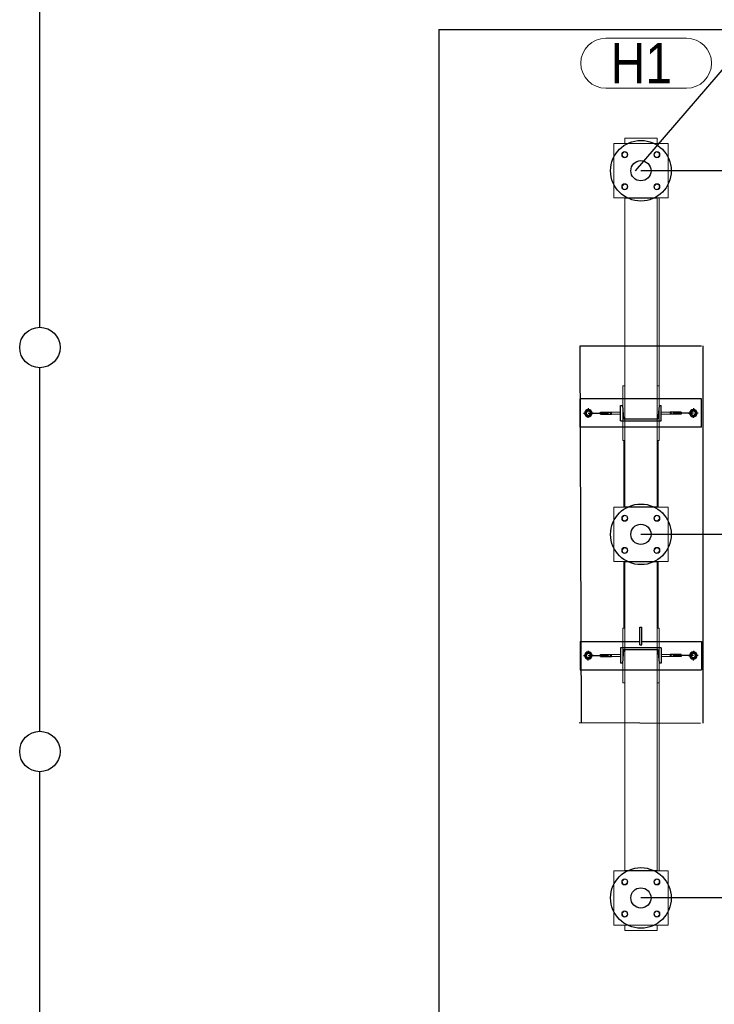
# Model space of a CAD drawing. Header units: metres. Extents: x 70279.8 to 70377.7, y 409251.8 to 409331.5.
# Tile 108 of 244: x 70305.9 to 70309.3, y 409314.8 to 409319.7. Entities that reach past the tile are written whole.
import ezdxf

# ---------------------------------------------------------------- set-up
doc = ezdxf.new("R2010")
doc.units = ezdxf.units.M
doc.linetypes.add('XKITLINE00', pattern=[0])
doc.layers.add('CH_Language_EN', color=7, linetype='Continuous', lineweight=5)
doc.styles.add('Arial', font='arial.ttf')

# ---------------------------------------------------------------- blocks, each defined once
blk = doc.blocks.new('*U11')
at = {"linetype": 'Continuous'}
for p, q in [((0, 0), (1480, 1717)), ((1480, 1717), (4166.6, 1717))]:
    blk.add_line(p, q, dxfattribs=at)
at = {"linetype": 'Continuous', "insert": (2639.1, 1400.9), "char_height": 250, "width": 2951.185, "attachment_point": 5, "style": 'Arial'}
blk.add_mtext('{\\Q15;X=0, Y=0, Z=0   }', dxfattribs=at)
at = {"layer": 'CH_Language_EN', "linetype": 'Continuous', "insert": (2846.3, 2003.2), "char_height": 250, "width": 3122.905, "attachment_point": 5, "style": 'Arial'}
blk.add_mtext('{\\Q15;SUPPORT POINT \\POF REFERENCE}', dxfattribs=at)

msp = doc.modelspace()

# ---------------------------------------------------------------- linework, layer by layer
for p, q in [((70306, 409318.175), (70306, 409319.9)), ((70307.975, 409319.65), (70314.475, 409319.65)), ((70307.975, 409319.65), (70307.975, 409314.65)), ((70319.15, 409318.95), (70308.975, 409318.95)), ((70308.675, 409318.0827), (70309.275, 409318.0827)), ((70308.6816, 409316.2191), (70308.675, 409318.0827)), ((70309.2816, 409318.0827), (70309.2816, 409316.2154)), ((70306, 409316.175), (70306, 409317.975)), ((70319.15, 409317.15), (70308.975, 409317.15)), ((70308.6693, 409316.2192), (70309.2693, 409316.2155)), ((70306, 409314.175), (70306, 409315.975)), ((70319.15, 409315.35), (70308.975, 409315.35))]:
    msp.add_line(p, q)
at = {"linetype": 'Continuous', "lineweight": 0}
for p, q in [((70308.8011, 409319.6062), (70309.2006, 409319.6062)), ((70308.8011, 409319.3582), (70309.2006, 409319.3582))]:
    msp.add_line(p, q, dxfattribs=at)
at = {"linetype": 'XKITLINE00', "lineweight": 0}
for p, q in [((70308.8402, 409318.8155), (70308.8402, 409319.0846)), ((70308.8402, 409319.0846), (70309.1093, 409319.0846)), ((70308.8947, 409319.111), (70309.0547, 409319.111)), ((70308.8947, 409319.0856), (70308.8947, 409319.111)), ((70308.8947, 409319.0846), (70308.8947, 409319.0856)), ((70309.0547, 409319.0856), (70308.8947, 409319.0856)), ((70308.9717, 409319.0846), (70308.9717, 409319.0856)), ((70308.9777, 409319.0846), (70308.9777, 409319.0856)), ((70309.0547, 409319.111), (70309.0547, 409319.0856)), ((70309.0547, 409319.0846), (70309.0547, 409319.0856)), ((70309.1093, 409319.0846), (70309.1093, 409318.8155)), ((70308.8818, 409319.0331), (70308.8916, 409319.0429)), ((70308.8916, 409319.0429), (70308.905, 409319.0394)), ((70308.905, 409319.0394), (70308.9085, 409319.026)), ((70309.0409, 409319.0331), (70309.0507, 409319.0429)), ((70309.0507, 409319.0429), (70309.0641, 409319.0394)), ((70309.0641, 409319.0394), (70309.0676, 409319.026)), ((70308.8854, 409319.0198), (70308.8818, 409319.0331)), ((70308.8987, 409319.0162), (70308.8854, 409319.0198)), ((70308.9085, 409319.026), (70308.8987, 409319.0162)), ((70309.0445, 409319.0198), (70309.0409, 409319.0331)), ((70309.0578, 409319.0162), (70309.0445, 409319.0198)), ((70309.0676, 409319.026), (70309.0578, 409319.0162)), ((70308.8818, 409318.874), (70308.8916, 409318.8838)), ((70308.8854, 409318.8607), (70308.8818, 409318.874)), ((70308.8987, 409318.8571), (70308.8854, 409318.8607)), ((70308.8916, 409318.8838), (70308.905, 409318.8803)), ((70308.9085, 409318.8669), (70308.8987, 409318.8571)), ((70308.905, 409318.8803), (70308.9085, 409318.8669)), ((70309.0409, 409318.874), (70309.0507, 409318.8838)), ((70309.0445, 409318.8607), (70309.0409, 409318.874)), ((70309.0578, 409318.8571), (70309.0445, 409318.8607)), ((70309.0507, 409318.8838), (70309.0641, 409318.8803)), ((70309.0676, 409318.8669), (70309.0578, 409318.8571)), ((70309.0641, 409318.8803), (70309.0676, 409318.8669)), ((70309.1093, 409318.8155), (70308.8402, 409318.8155)), ((70308.8947, 409317.2856), (70308.8947, 409318.8155)), ((70308.8947, 409318.8145), (70309.0547, 409318.8145)), ((70308.9717, 409318.8145), (70308.9717, 409318.8155)), ((70308.9777, 409318.8145), (70308.9777, 409318.8155)), ((70309.0547, 409317.2846), (70309.0547, 409318.8155)), ((70309.0647, 409317.8851), (70309.0647, 409318.8155)), ((70308.8847, 409317.8851), (70308.8947, 409317.8851)), ((70308.8847, 409317.8851), (70308.8847, 409317.6151)), ((70309.0547, 409317.8851), (70309.0647, 409317.8851)), ((70309.0647, 409317.8851), (70309.0647, 409317.6151)), ((70308.6747, 409317.8201), (70308.8847, 409317.8201)), ((70308.6747, 409317.6801), (70308.6747, 409317.8201)), ((70309.0647, 409317.8201), (70309.2747, 409317.8201)), ((70309.2747, 409317.6801), (70309.2747, 409317.8201)), ((70308.8832, 409317.7876), (70308.8747, 409317.7876)), ((70308.8747, 409317.7876), (70308.8747, 409317.7126)), ((70308.8847, 409317.7689), (70308.8832, 409317.7876)), ((70309.0662, 409317.7876), (70309.0647, 409317.7689)), ((70309.0747, 409317.7876), (70309.0662, 409317.7876)), ((70309.0747, 409317.7126), (70309.0747, 409317.7876)), ((70308.6974, 409317.7501), (70308.7061, 409317.7651)), ((70308.7061, 409317.7351), (70308.6974, 409317.7501)), ((70308.7061, 409317.7651), (70308.7234, 409317.7651)), ((70308.7234, 409317.7351), (70308.7061, 409317.7351)), ((70308.7234, 409317.7651), (70308.732, 409317.7501)), ((70308.732, 409317.7501), (70308.7234, 409317.7351)), ((70308.7747, 409317.7451), (70308.7747, 409317.7551)), ((70308.7747, 409317.7551), (70308.8747, 409317.7551)), ((70308.7747, 409317.7451), (70308.8747, 409317.7451)), ((70308.8247, 409317.7451), (70308.8247, 409317.7551)), ((70309.0747, 409317.7551), (70309.1747, 409317.7551)), ((70309.1747, 409317.7451), (70309.0747, 409317.7451)), ((70309.1247, 409317.7451), (70309.1247, 409317.7551)), ((70309.1747, 409317.7551), (70309.1747, 409317.7451)), ((70309.2174, 409317.7501), (70309.2261, 409317.7651)), ((70309.2261, 409317.7351), (70309.2174, 409317.7501)), ((70309.2261, 409317.7651), (70309.2434, 409317.7651)), ((70309.2434, 409317.7351), (70309.2261, 409317.7351)), ((70309.2434, 409317.7651), (70309.252, 409317.7501)), ((70309.252, 409317.7501), (70309.2434, 409317.7351)), ((70308.6747, 409317.6801), (70308.8847, 409317.6801)), ((70308.8747, 409317.7126), (70308.8847, 409317.7126)), ((70309.0647, 409317.7126), (70309.0747, 409317.7126)), ((70309.0647, 409317.6801), (70309.2747, 409317.6801)), ((70308.8847, 409317.6151), (70308.8947, 409317.6151)), ((70308.8897, 409317.2846), (70308.8897, 409317.6151)), ((70309.0547, 409317.6151), (70309.0647, 409317.6151)), ((70309.0597, 409317.2846), (70309.0597, 409317.6151)), ((70308.8402, 409317.0155), (70308.8402, 409317.2846)), ((70308.8402, 409317.2846), (70309.1093, 409317.2846)), ((70308.8947, 409317.2846), (70308.8947, 409317.2856)), ((70308.8947, 409317.2856), (70309.0547, 409317.2856)), ((70308.9717, 409317.2846), (70308.9717, 409317.2856)), ((70308.9777, 409317.2846), (70308.9777, 409317.2856)), ((70309.1093, 409317.2846), (70309.1093, 409317.0155)), ((70308.8818, 409317.2331), (70308.8916, 409317.2429)), ((70308.8854, 409317.2198), (70308.8818, 409317.2331)), ((70308.8916, 409317.2429), (70308.905, 409317.2394)), ((70308.905, 409317.2394), (70308.9085, 409317.226)), ((70309.0409, 409317.2331), (70309.0507, 409317.2429)), ((70309.0445, 409317.2198), (70309.0409, 409317.2331)), ((70309.0507, 409317.2429), (70309.0641, 409317.2394)), ((70309.0641, 409317.2394), (70309.0676, 409317.226)), ((70308.8987, 409317.2162), (70308.8854, 409317.2198)), ((70308.9085, 409317.226), (70308.8987, 409317.2162)), ((70309.0578, 409317.2162), (70309.0445, 409317.2198)), ((70309.0676, 409317.226), (70309.0578, 409317.2162)), ((70308.8818, 409317.074), (70308.8916, 409317.0838)), ((70308.8854, 409317.0607), (70308.8818, 409317.074)), ((70308.8987, 409317.0571), (70308.8854, 409317.0607)), ((70308.8916, 409317.0838), (70308.905, 409317.0803)), ((70308.9085, 409317.0669), (70308.8987, 409317.0571)), ((70308.905, 409317.0803), (70308.9085, 409317.0669)), ((70309.0409, 409317.074), (70309.0507, 409317.0838)), ((70309.0445, 409317.0607), (70309.0409, 409317.074)), ((70309.0578, 409317.0571), (70309.0445, 409317.0607)), ((70309.0507, 409317.0838), (70309.0641, 409317.0803)), ((70309.0676, 409317.0669), (70309.0578, 409317.0571)), ((70309.0641, 409317.0803), (70309.0676, 409317.0669)), ((70309.1093, 409317.0155), (70308.8402, 409317.0155)), ((70308.8897, 409316.6851), (70308.8897, 409317.0155)), ((70308.8947, 409315.4846), (70308.8947, 409317.0155)), ((70308.8947, 409317.0145), (70309.0547, 409317.0145)), ((70308.9717, 409317.0145), (70308.9717, 409317.0155)), ((70308.9777, 409317.0145), (70308.9777, 409317.0155)), ((70309.0547, 409315.4846), (70309.0547, 409317.0155)), ((70309.0597, 409316.6851), (70309.0597, 409317.0155)), ((70308.8847, 409316.6851), (70308.8947, 409316.6851)), ((70308.8847, 409316.6851), (70308.8847, 409316.4151)), ((70309.0547, 409316.6851), (70309.0647, 409316.6851)), ((70309.0647, 409316.6851), (70309.0647, 409316.4151)), ((70308.6747, 409316.6201), (70308.6747, 409316.4801)), ((70308.6747, 409316.6201), (70308.8847, 409316.6201)), ((70309.0647, 409316.6201), (70309.2747, 409316.6201)), ((70309.2747, 409316.6201), (70309.2747, 409316.4801)), ((70308.6974, 409316.5501), (70308.7061, 409316.5651)), ((70308.7061, 409316.5351), (70308.6974, 409316.5501)), ((70308.7061, 409316.5651), (70308.7234, 409316.5651)), ((70308.7234, 409316.5651), (70308.732, 409316.5501)), ((70308.732, 409316.5501), (70308.7234, 409316.5351)), ((70308.7747, 409316.5451), (70308.7747, 409316.5551)), ((70308.7747, 409316.5551), (70308.8747, 409316.5551)), ((70308.8247, 409316.5451), (70308.8247, 409316.5551)), ((70308.8747, 409316.5876), (70308.8847, 409316.5876)), ((70308.8747, 409316.5876), (70308.8747, 409316.5126)), ((70309.0647, 409316.5876), (70309.0747, 409316.5876)), ((70309.0747, 409316.5126), (70309.0747, 409316.5876)), ((70309.0747, 409316.5551), (70309.1747, 409316.5551)), ((70309.1247, 409316.5451), (70309.1247, 409316.5551)), ((70309.1747, 409316.5551), (70309.1747, 409316.5451)), ((70309.2174, 409316.5501), (70309.2261, 409316.5651)), ((70309.2261, 409316.5351), (70309.2174, 409316.5501)), ((70309.2261, 409316.5651), (70309.2434, 409316.5651)), ((70309.2434, 409316.5651), (70309.252, 409316.5501)), ((70309.252, 409316.5501), (70309.2434, 409316.5351)), ((70308.7234, 409316.5351), (70308.7061, 409316.5351)), ((70308.7747, 409316.5451), (70308.8747, 409316.5451)), ((70308.8747, 409316.5126), (70308.8832, 409316.5126)), ((70308.8832, 409316.5126), (70308.8847, 409316.5314)), ((70309.0647, 409316.5314), (70309.0662, 409316.5126)), ((70309.0662, 409316.5126), (70309.0747, 409316.5126)), ((70309.1747, 409316.5451), (70309.0747, 409316.5451)), ((70309.2434, 409316.5351), (70309.2261, 409316.5351)), ((70308.6747, 409316.4801), (70308.8847, 409316.4801)), ((70309.0647, 409316.4801), (70309.2747, 409316.4801)), ((70308.8847, 409316.4151), (70308.8947, 409316.4151)), ((70309.0547, 409316.4151), (70309.0647, 409316.4151)), ((70309.0647, 409315.4846), (70309.0647, 409316.4151)), ((70308.8402, 409315.2155), (70308.8402, 409315.4846)), ((70308.8402, 409315.4846), (70309.1093, 409315.4846)), ((70308.8947, 409315.4856), (70309.0547, 409315.4856)), ((70308.9717, 409315.4846), (70308.9717, 409315.4856)), ((70308.9777, 409315.4846), (70308.9777, 409315.4856)), ((70309.1093, 409315.4846), (70309.1093, 409315.2155)), ((70308.8818, 409315.4331), (70308.8916, 409315.4429)), ((70308.8854, 409315.4198), (70308.8818, 409315.4331)), ((70308.8916, 409315.4429), (70308.905, 409315.4394)), ((70308.905, 409315.4394), (70308.9085, 409315.426)), ((70309.0409, 409315.4331), (70309.0507, 409315.4429)), ((70309.0445, 409315.4198), (70309.0409, 409315.4331)), ((70309.0507, 409315.4429), (70309.0641, 409315.4394)), ((70309.0641, 409315.4394), (70309.0676, 409315.426)), ((70308.8987, 409315.4162), (70308.8854, 409315.4198)), ((70308.9085, 409315.426), (70308.8987, 409315.4162)), ((70309.0578, 409315.4162), (70309.0445, 409315.4198)), ((70309.0676, 409315.426), (70309.0578, 409315.4162)), ((70308.8818, 409315.274), (70308.8916, 409315.2838)), ((70308.8916, 409315.2838), (70308.905, 409315.2803)), ((70309.0409, 409315.274), (70309.0507, 409315.2838)), ((70309.0507, 409315.2838), (70309.0641, 409315.2803)), ((70308.8854, 409315.2607), (70308.8818, 409315.274)), ((70308.8987, 409315.2571), (70308.8854, 409315.2607)), ((70308.9085, 409315.2669), (70308.8987, 409315.2571)), ((70308.905, 409315.2803), (70308.9085, 409315.2669)), ((70309.0445, 409315.2607), (70309.0409, 409315.274)), ((70309.0578, 409315.2571), (70309.0445, 409315.2607)), ((70309.0676, 409315.2669), (70309.0578, 409315.2571)), ((70309.0641, 409315.2803), (70309.0676, 409315.2669)), ((70309.1093, 409315.2155), (70308.8402, 409315.2155)), ((70308.8947, 409315.1892), (70308.8947, 409315.2155)), ((70308.8947, 409315.2145), (70309.0547, 409315.2145)), ((70308.8947, 409315.1892), (70309.0547, 409315.1892)), ((70308.9717, 409315.2145), (70308.9717, 409315.2155)), ((70308.9777, 409315.2145), (70308.9777, 409315.2155)), ((70309.0547, 409315.1892), (70309.0547, 409315.2155))]:
    msp.add_line(p, q, dxfattribs=at)
at = {"linetype": 'Continuous', "lineweight": 25}
for p, q in [((70309.2747, 409317.8201), (70308.6747, 409317.8201)), ((70308.6747, 409317.6801), (70308.6747, 409317.8201)), ((70309.2747, 409317.6801), (70309.2747, 409317.8201)), ((70308.7147, 409317.7741), (70308.7147, 409317.7581)), ((70308.8747, 409317.7126), (70308.8747, 409317.7876)), ((70308.8747, 409317.7876), (70308.8832, 409317.7876)), ((70308.8832, 409317.7876), (70308.8885, 409317.7211)), ((70309.0609, 409317.7211), (70309.0662, 409317.7876)), ((70309.0662, 409317.7876), (70309.0747, 409317.7876)), ((70309.0747, 409317.7126), (70309.0747, 409317.7876)), ((70309.2347, 409317.7741), (70309.2347, 409317.7581)), ((70308.6907, 409317.7501), (70308.7067, 409317.7501)), ((70308.6974, 409317.7501), (70308.7061, 409317.7651)), ((70308.7061, 409317.7351), (70308.6974, 409317.7501)), ((70308.7061, 409317.7651), (70308.7234, 409317.7651)), ((70308.7234, 409317.7351), (70308.7061, 409317.7351)), ((70308.7147, 409317.7501), (70308.7178, 409317.7501)), ((70308.7147, 409317.7261), (70308.7147, 409317.7421)), ((70308.7178, 409317.7501), (70308.7264, 409317.7501)), ((70308.7387, 409317.7501), (70308.7227, 409317.7501)), ((70308.7234, 409317.7651), (70308.732, 409317.7501)), ((70308.732, 409317.7501), (70308.7234, 409317.7351)), ((70308.7264, 409317.7501), (70308.7394, 409317.7501)), ((70308.7394, 409317.7501), (70308.7547, 409317.7501)), ((70308.7547, 409317.7501), (70308.8147, 409317.7501)), ((70308.7747, 409317.7451), (70308.7747, 409317.7551)), ((70308.7747, 409317.7551), (70308.8297, 409317.7551)), ((70308.7747, 409317.7451), (70308.8297, 409317.7451)), ((70308.8297, 409317.7451), (70308.8297, 409317.7551)), ((70308.8885, 409317.7211), (70309.0609, 409317.7211)), ((70309.1747, 409317.7551), (70309.1197, 409317.7551)), ((70309.1197, 409317.7551), (70309.1197, 409317.7451)), ((70309.1747, 409317.7451), (70309.1197, 409317.7451)), ((70309.1947, 409317.7501), (70309.1347, 409317.7501)), ((70309.1747, 409317.7551), (70309.1747, 409317.7451)), ((70309.21, 409317.7501), (70309.1947, 409317.7501)), ((70309.223, 409317.7501), (70309.21, 409317.7501)), ((70309.2107, 409317.7501), (70309.2267, 409317.7501)), ((70309.2174, 409317.7501), (70309.2261, 409317.7651)), ((70309.2261, 409317.7351), (70309.2174, 409317.7501)), ((70309.2317, 409317.7501), (70309.223, 409317.7501)), ((70309.2261, 409317.7651), (70309.2434, 409317.7651)), ((70309.2261, 409317.7351), (70309.2434, 409317.7351)), ((70309.2347, 409317.7501), (70309.2317, 409317.7501)), ((70309.2347, 409317.7261), (70309.2347, 409317.7421)), ((70309.2587, 409317.7501), (70309.2427, 409317.7501)), ((70309.2434, 409317.7651), (70309.252, 409317.7501)), ((70309.2434, 409317.7351), (70309.252, 409317.7501)), ((70309.2747, 409317.6801), (70308.6747, 409317.6801)), ((70308.8747, 409317.7126), (70309.0747, 409317.7126)), ((70308.9697, 409316.6026), (70308.9697, 409316.6898)), ((70308.9697, 409316.6898), (70308.9797, 409316.6898)), ((70308.9797, 409316.6026), (70308.9797, 409316.6898)), ((70308.6747, 409316.6201), (70308.6747, 409316.4801)), ((70308.6747, 409316.6201), (70308.9697, 409316.6201)), ((70308.9697, 409316.6026), (70308.9797, 409316.6026)), ((70308.9797, 409316.6201), (70309.2747, 409316.6201)), ((70309.2747, 409316.6201), (70309.2747, 409316.4801)), ((70308.6907, 409316.5501), (70308.7067, 409316.5501)), ((70308.6974, 409316.5501), (70308.7061, 409316.5651)), ((70308.7061, 409316.5351), (70308.6974, 409316.5501)), ((70308.7061, 409316.5651), (70308.7234, 409316.5651)), ((70308.7147, 409316.5741), (70308.7147, 409316.5581)), ((70308.7147, 409316.5501), (70308.7178, 409316.5501)), ((70308.7178, 409316.5501), (70308.7264, 409316.5501)), ((70308.7387, 409316.5501), (70308.7227, 409316.5501)), ((70308.7234, 409316.5651), (70308.732, 409316.5501)), ((70308.732, 409316.5501), (70308.7234, 409316.5351)), ((70308.7264, 409316.5501), (70308.7394, 409316.5501)), ((70308.7394, 409316.5501), (70308.7547, 409316.5501)), ((70308.7547, 409316.5501), (70308.8147, 409316.5501)), ((70308.7747, 409316.5451), (70308.7747, 409316.5551)), ((70308.7747, 409316.5551), (70308.8297, 409316.5551)), ((70308.8297, 409316.5451), (70308.8297, 409316.5551)), ((70309.0747, 409316.5876), (70308.8747, 409316.5876)), ((70308.8747, 409316.5876), (70308.8747, 409316.5126)), ((70308.8885, 409316.5791), (70308.8832, 409316.5126)), ((70309.0609, 409316.5791), (70308.8885, 409316.5791)), ((70309.0662, 409316.5126), (70309.0609, 409316.5791)), ((70309.0747, 409316.5876), (70309.0747, 409316.5126)), ((70309.1747, 409316.5551), (70309.1197, 409316.5551)), ((70309.1197, 409316.5551), (70309.1197, 409316.5451)), ((70309.1947, 409316.5501), (70309.1347, 409316.5501)), ((70309.1747, 409316.5551), (70309.1747, 409316.5451)), ((70309.21, 409316.5501), (70309.1947, 409316.5501)), ((70309.223, 409316.5501), (70309.21, 409316.5501)), ((70309.2107, 409316.5501), (70309.2267, 409316.5501)), ((70309.2174, 409316.5501), (70309.2261, 409316.5651)), ((70309.2261, 409316.5351), (70309.2174, 409316.5501)), ((70309.2317, 409316.5501), (70309.223, 409316.5501)), ((70309.2261, 409316.5651), (70309.2434, 409316.5651)), ((70309.2347, 409316.5501), (70309.2317, 409316.5501)), ((70309.2347, 409316.5741), (70309.2347, 409316.5581)), ((70309.2587, 409316.5501), (70309.2427, 409316.5501)), ((70309.2434, 409316.5651), (70309.252, 409316.5501)), ((70309.2434, 409316.5351), (70309.252, 409316.5501)), ((70308.7234, 409316.5351), (70308.7061, 409316.5351)), ((70308.7147, 409316.5261), (70308.7147, 409316.5421)), ((70308.7747, 409316.5451), (70308.8297, 409316.5451)), ((70308.8832, 409316.5126), (70308.8747, 409316.5126)), ((70309.0747, 409316.5126), (70309.0662, 409316.5126)), ((70309.1747, 409316.5451), (70309.1197, 409316.5451)), ((70309.2261, 409316.5351), (70309.2434, 409316.5351)), ((70309.2347, 409316.5261), (70309.2347, 409316.5421)), ((70308.6747, 409316.4801), (70309.2747, 409316.4801))]:
    msp.add_line(p, q, dxfattribs=at)
for centre, radius in [((70308.975, 409318.95), 0.15), ((70308.975, 409318.95), 0.05), ((70306, 409318.075), 0.1), ((70308.975, 409317.15), 0.15), ((70308.975, 409317.15), 0.05), ((70306, 409316.075), 0.1), ((70308.975, 409315.35), 0.15), ((70308.975, 409315.35), 0.05)]:
    msp.add_circle(centre, radius)
at = {"linetype": 'Continuous', "lineweight": 0}
for centre, start, end in [((70308.8011, 409319.4822), 90, 270), ((70309.2006, 409319.4822), 270, 90)]:
    msp.add_arc(centre, 0.124, start, end, dxfattribs=at)
at = {"linetype": 'XKITLINE00', "lineweight": 0}
for centre, radius, start, end in [((70308.8952, 409319.0296), 0.015, 44.9992, 224.9992), ((70308.8952, 409319.0296), 0.015, 224.9992, 44.9992), ((70309.0543, 409319.0296), 0.015, 44.9992, 224.9992), ((70309.0543, 409319.0296), 0.015, 224.9992, 44.9992), ((70308.8952, 409318.8705), 0.015, 44.9992, 224.9992), ((70308.8952, 409318.8705), 0.015, 224.9992, 44.9992), ((70309.0543, 409318.8705), 0.015, 44.9992, 224.9992), ((70309.0543, 409318.8705), 0.015, 224.9992, 44.9992), ((70308.7147, 409317.7501), 0.0185, 90, 270), ((70308.7147, 409317.7501), 0.0185, 270, 90), ((70309.2347, 409317.7501), 0.0185, 90, 270), ((70309.2347, 409317.7501), 0.0185, 270, 90), ((70308.7147, 409317.7501), 0.01, 90, 270), ((70308.7147, 409317.7501), 0.01, 270, 90), ((70309.2347, 409317.7501), 0.01, 90, 270), ((70309.2347, 409317.7501), 0.01, 270, 90), ((70308.8952, 409317.2296), 0.015, 44.9992, 224.9992), ((70308.8952, 409317.2296), 0.015, 224.9992, 44.9992), ((70309.0543, 409317.2296), 0.015, 44.9992, 224.9992), ((70309.0543, 409317.2296), 0.015, 224.9992, 44.9992), ((70308.8952, 409317.0705), 0.015, 44.9992, 224.9992), ((70309.0543, 409317.0705), 0.015, 44.9992, 224.9992), ((70308.8952, 409317.0705), 0.015, 224.9992, 44.9992), ((70309.0543, 409317.0705), 0.015, 224.9992, 44.9992), ((70308.7147, 409316.5501), 0.0185, 90, 270), ((70308.7147, 409316.5501), 0.01, 90, 270), ((70308.7147, 409316.5501), 0.0185, 270, 90), ((70308.7147, 409316.5501), 0.01, 270, 90), ((70309.2347, 409316.5501), 0.0185, 90, 270), ((70309.2347, 409316.5501), 0.01, 90, 270), ((70309.2347, 409316.5501), 0.0185, 270, 90), ((70309.2347, 409316.5501), 0.01, 270, 90), ((70308.8952, 409315.4296), 0.015, 44.9992, 224.9992), ((70308.8952, 409315.4296), 0.015, 224.9992, 44.9992), ((70309.0543, 409315.4296), 0.015, 44.9992, 224.9992), ((70309.0543, 409315.4296), 0.015, 224.9992, 44.9992), ((70308.8952, 409315.2705), 0.015, 44.9992, 224.9992), ((70309.0543, 409315.2705), 0.015, 44.9992, 224.9992), ((70308.8952, 409315.2705), 0.015, 224.9992, 44.9992), ((70309.0543, 409315.2705), 0.015, 224.9992, 44.9992)]:
    msp.add_arc(centre, radius, start, end, dxfattribs=at)
at = {"linetype": 'Continuous', "lineweight": 25}
for centre, radius, start, end in [((70308.7147, 409317.7501), 0.0185, 90, 270), ((70308.7147, 409317.7501), 0.0185, 270, 90), ((70309.2347, 409317.7501), 0.0185, 90, 270), ((70309.2347, 409317.7501), 0.0185, 270, 90), ((70308.7147, 409317.7501), 0.01, 29.9999, 209.9999), ((70308.7147, 409317.7501), 0.01, 209.9999, 29.9999), ((70309.2347, 409317.7501), 0.01, 29.9999, 209.9999), ((70309.2347, 409317.7501), 0.01, 209.9999, 29.9999), ((70308.7147, 409316.5501), 0.0185, 90, 270), ((70308.7147, 409316.5501), 0.01, 29.9999, 209.9999), ((70308.7147, 409316.5501), 0.01, 209.9999, 29.9999), ((70308.7147, 409316.5501), 0.0185, 270, 90), ((70309.2347, 409316.5501), 0.0185, 90, 270), ((70309.2347, 409316.5501), 0.01, 29.9999, 209.9999), ((70309.2347, 409316.5501), 0.01, 209.9999, 29.9999), ((70309.2347, 409316.5501), 0.0185, 270, 90)]:
    msp.add_arc(centre, radius, start, end, dxfattribs=at)

# ---------------------------------------------------------------- block references
at = {"xscale": 0.001, "yscale": 0.001, "zscale": 0.001}
msp.add_blockref('*U11', (70308.9479, 409318.95), dxfattribs=at)

# ---------------------------------------------------------------- texts
at = {"style": 'Arial', "width": 0.85}
msp.add_text('H1', height=0.2, dxfattribs=at).set_placement((70308.8251, 409319.3822))

doc.saveas('drawing.dxf')
